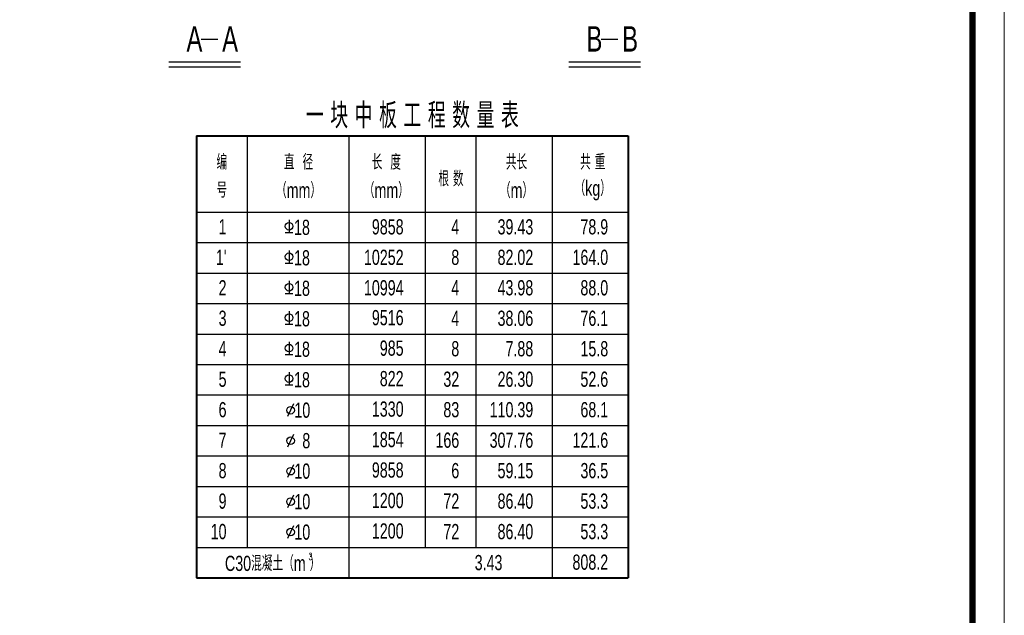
# Model space of a CAD drawing. Header units: millimetres. Extents: x -120871 to -111289, y -80062 to -71425.
# Tile 25 of 37: x -112936 to -112161, y -79000 to -78531. Entities that reach past the tile are written whole.
import ezdxf
from ezdxf.enums import TextEntityAlignment as Align

# ---------------------------------------------------------------- set-up
doc = ezdxf.new("R2010")
doc.units = ezdxf.units.MM
doc.header["$LTSCALE"] = 0.3
for name, color, linetype, lineweight in [('BM1', 7, 'Continuous', 15), ('文字', 4, 'Continuous', 18), ('钢筋', 1, 'Continuous', 40)]:
    doc.layers.add(name, color=color, linetype=linetype, lineweight=lineweight)
doc.layers.add('其它', color=5, linetype='Continuous')
doc.layers.add('附属', color=7, linetype='Continuous')
doc.styles.add('hz-e', font='hztxt_e.shx', dxfattribs={"width": 0.7, "bigfont": 'hztxt.shx'})

msp = doc.modelspace()

# ---------------------------------------------------------------- linework, layer by layer
at = {"layer": 'BM1', "linetype": 'Continuous'}
msp.add_line((-112160.777, -78055.522), (-112160.777, -79555.673), dxfattribs=at)
at = {"layer": 'BM1', "color": 0, "linetype": 'Continuous'}
msp.add_line((-112160.777, -78070.675), (-112160.777, -79555.673), dxfattribs=at)
msp.add_line((-112160.777, -78070.675), (-112160.777, -79555.673), dxfattribs=at)
msp.add_line((-112160.777, -78070.675), (-112160.777, -79555.673), dxfattribs=at)
msp.add_line((-112160.777, -78070.675), (-112160.777, -79555.673), dxfattribs=at)
msp.add_line((-112160.777, -78070.675), (-112160.777, -79555.673), dxfattribs=at)
at = {"layer": 'BM1', "color": 0, "linetype": 'Continuous', "const_width": 4.999}
msp.add_lwpolyline([(-114198.27, -79530.676), (-114198.27, -78095.672), (-112185.775, -78095.672), (-112185.775, -79530.676)], close=True, dxfattribs=at)
at = {"layer": '其它', "color": 5, "ltscale": 0.5}
for p, q in [((-112818.522, -78563.845), (-112762.251, -78563.845)), ((-112503.582, -78563.845), (-112447.312, -78563.845))]:
    msp.add_line(p, q, dxfattribs=at)
at = {"layer": '钢筋', "ltscale": 0.5}
for p, q in [((-112796.864, -78622.328), (-112456.864, -78622.328)), ((-112796.864, -78622.328), (-112796.864, -78970.328)), ((-112456.864, -78622.328), (-112456.864, -78970.328)), ((-112796.864, -78970.328), (-112456.864, -78970.328))]:
    msp.add_line(p, q, dxfattribs=at)
at = {"layer": '附属', "ltscale": 0.5}
for p, q in [((-112793.143, -78545.992), (-112780.057, -78545.992)), ((-112478.204, -78545.992), (-112465.117, -78545.992)), ((-112818.522, -78567.845), (-112762.251, -78567.845)), ((-112503.582, -78567.845), (-112447.312, -78567.845))]:
    msp.add_line(p, q, dxfattribs=at)
at = {"layer": '附属', "color": 7, "ltscale": 0.5}
for p, q in [((-112756.864, -78622.328), (-112756.864, -78946.328)), ((-112676.864, -78622.328), (-112676.864, -78970.328)), ((-112616.864, -78622.328), (-112616.864, -78946.328)), ((-112576.864, -78622.328), (-112576.864, -78946.328)), ((-112516.864, -78622.328), (-112516.864, -78970.328)), ((-112796.864, -78682.328), (-112456.864, -78682.328)), ((-112723.878, -78688.453), (-112723.878, -78698.453)), ((-112726.878, -78698.453), (-112720.878, -78698.453)), ((-112796.864, -78706.328), (-112456.864, -78706.328)), ((-112723.878, -78712.453), (-112723.878, -78722.453)), ((-112726.878, -78722.453), (-112720.878, -78722.453)), ((-112796.864, -78730.328), (-112456.864, -78730.328)), ((-112723.878, -78736.453), (-112723.878, -78746.453)), ((-112726.878, -78746.453), (-112720.878, -78746.453)), ((-112796.864, -78754.328), (-112456.864, -78754.328)), ((-112723.878, -78760.453), (-112723.878, -78770.453)), ((-112726.878, -78770.453), (-112720.878, -78770.453)), ((-112796.864, -78778.328), (-112456.864, -78778.328)), ((-112723.878, -78784.453), (-112723.878, -78794.453)), ((-112726.878, -78794.453), (-112720.878, -78794.453)), ((-112796.864, -78802.328), (-112456.864, -78802.328)), ((-112723.878, -78808.453), (-112723.878, -78818.453)), ((-112726.878, -78818.453), (-112720.878, -78818.453)), ((-112796.864, -78826.328), (-112456.864, -78826.328)), ((-112720.432, -78833.345), (-112725.096, -78843.345)), ((-112796.864, -78850.328), (-112456.864, -78850.328)), ((-112720.432, -78857.345), (-112725.096, -78867.345)), ((-112796.864, -78874.328), (-112456.864, -78874.328)), ((-112720.432, -78881.345), (-112725.096, -78891.345)), ((-112796.864, -78898.328), (-112456.864, -78898.328)), ((-112720.432, -78905.345), (-112725.096, -78915.345)), ((-112796.864, -78922.328), (-112456.864, -78922.328)), ((-112720.432, -78929.345), (-112725.096, -78939.345)), ((-112796.864, -78946.328), (-112456.864, -78946.328))]:
    msp.add_line(p, q, dxfattribs=at)
for centre in [(-112723.878, -78693.453), (-112723.878, -78717.453), (-112723.878, -78741.453), (-112723.878, -78765.453), (-112723.878, -78789.453), (-112723.878, -78813.453), (-112722.764, -78838.345), (-112722.764, -78862.345), (-112722.764, -78886.345), (-112722.764, -78910.345), (-112722.764, -78934.345)]:
    msp.add_circle(centre, 3, dxfattribs=at)

# ---------------------------------------------------------------- texts
at = {"layer": '文字', "style": 'hz-e', "width": 0.7}
for s, p in [('A   A', (-112804.676, -78555.883)), ('B   B', (-112489.737, -78555.883))]:
    msp.add_text(s, height=20, dxfattribs=at).set_placement(p)
for s, height, p in [('一 块 中 板 工 程 数 量 表', 20, (-112626.864, -78605.27)), ('编', 12, (-112776.864, -78642.31)), ('直  径', 12, (-112716.468, -78642.31)), ('长  度', 12, (-112647.311, -78642.31)), ('共长', 12, (-112544.835, -78642.31)), ('共 重', 12, (-112484.835, -78642.31)), ('根 数', 12, (-112596.436, -78655.414)), ('号', 12, (-112776.864, -78664.559)), ('（mm）', 12, (-112716.468, -78664.559)), ('（mm）', 12, (-112647.311, -78664.559)), ('（m）', 12, (-112544.835, -78664.559)), ('（kg）', 12, (-112484.835, -78664.559)), ('C30混凝土（m ）', 12, (-112736.864, -78958.328)), ('3', 6, (-112706.998, -78953.54)), ('3.43', 12, (-112566.864, -78958.328))]:
    msp.add_text(s, height=height, dxfattribs=at).set_placement(p, align=Align.MIDDLE)
for s, p in [('1', (-112773.167, -78699.906)), ('18', (-112707.523, -78700.31)), ('9858', (-112633.751, -78699.906)), ('4', (-112589.943, -78699.906)), ('39.43', (-112531.662, -78699.906)), ('78.9', (-112472.658, -78699.906)), ("1'", (-112773.167, -78723.906)), ('18', (-112707.523, -78724.31)), ('10252', (-112633.751, -78723.906)), ('8', (-112589.943, -78723.906)), ('82.02', (-112531.662, -78723.906)), ('164.0', (-112472.658, -78723.906)), ('2', (-112773.167, -78747.906)), ('18', (-112707.523, -78748.31)), ('10994', (-112633.751, -78747.906)), ('4', (-112589.943, -78747.906)), ('43.98', (-112531.662, -78747.906)), ('88.0', (-112472.658, -78747.906)), ('3', (-112773.167, -78771.906)), ('18', (-112707.523, -78772.31)), ('9516', (-112633.751, -78771.435)), ('4', (-112589.943, -78771.906)), ('38.06', (-112531.662, -78771.906)), ('76.1', (-112472.658, -78771.906)), ('4', (-112773.167, -78795.906)), ('18', (-112707.523, -78796.31)), ('985', (-112633.751, -78795.435)), ('8', (-112589.943, -78795.906)), ('7.88', (-112531.662, -78795.906)), ('15.8', (-112472.658, -78795.906)), ('5', (-112773.167, -78819.906)), ('18', (-112707.523, -78820.31)), ('822', (-112633.751, -78819.435)), ('32', (-112589.943, -78819.906)), ('26.30', (-112531.662, -78819.906)), ('52.6', (-112472.658, -78819.906)), ('6', (-112773.167, -78843.906)), ('10', (-112707.253, -78844.31)), ('1330', (-112633.751, -78843.435)), ('83', (-112589.943, -78843.906)), ('110.39', (-112531.662, -78843.906)), ('68.1', (-112472.658, -78843.906)), ('7', (-112773.167, -78867.906)), ('8', (-112707.253, -78868.31)), ('1854', (-112633.751, -78867.435)), ('166', (-112589.943, -78867.906)), ('307.76', (-112531.662, -78867.906)), ('121.6', (-112472.658, -78867.906)), ('8', (-112773.167, -78891.906)), ('10', (-112707.253, -78892.31)), ('9858', (-112633.751, -78891.435)), ('6', (-112589.943, -78891.906)), ('59.15', (-112531.662, -78891.906)), ('36.5', (-112472.658, -78891.906)), ('9', (-112773.167, -78915.906)), ('1200', (-112633.751, -78915.435)), ('72', (-112589.943, -78915.906)), ('86.40', (-112531.662, -78915.906)), ('53.3', (-112472.658, -78915.906)), ('10', (-112707.253, -78916.31)), ('1200', (-112633.751, -78939.435)), ('10', (-112773.167, -78939.906)), ('10', (-112707.253, -78940.31)), ('72', (-112589.943, -78939.906)), ('86.40', (-112531.662, -78939.906)), ('53.3', (-112472.658, -78939.906)), ('808.2', (-112472.658, -78963.991))]:
    msp.add_text(s, height=12, dxfattribs=at).set_placement(p, align=Align.RIGHT)

doc.saveas('drawing.dxf')
